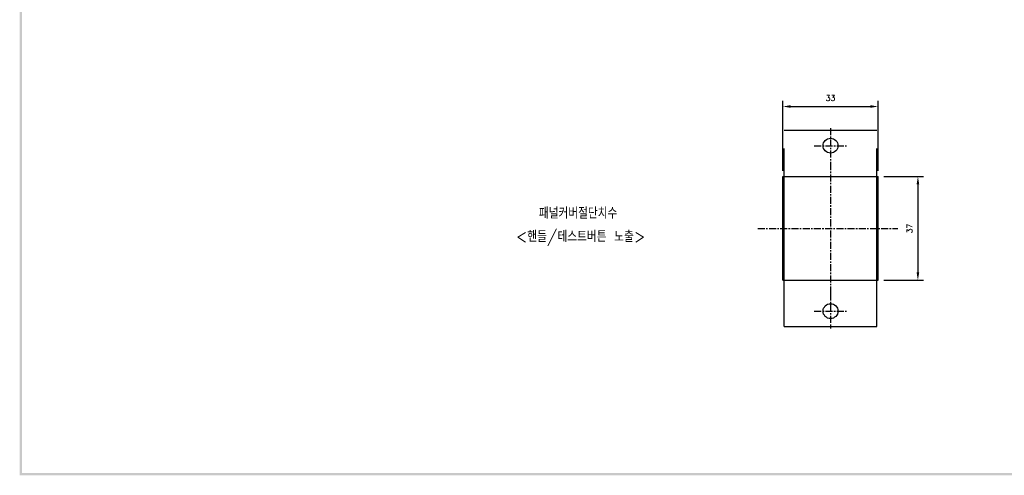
# Model space of a CAD drawing. Extents: x -194 to 758, y -1928 to 524.
# Tile 1 of 5: x 70 to 421, y 39 to 202. Entities that reach past the tile are written whole.
import ezdxf

# ---------------------------------------------------------------- set-up
doc = ezdxf.new("R2010")
doc.units = 0
doc.header["$MEASUREMENT"] = 0
doc.linetypes.add('CENTER', pattern=[2, 1.25, -0.25, 0.25, -0.25])
doc.linetypes.add('PHANTOMX2', pattern=[127, 63.5, -12.7, 12.7, -12.7, 12.7, -12.7])
for name, color, linetype in [('cen', 1, 'CENTER'), ('di', 3, 'CONTINUOUS'), ('DIM', 3, 'CONTINUOUS'), ('dwg', 7, 'CONTINUOUS'), ('ph', 6, 'PHANTOMX2')]:
    doc.layers.add(name, color=color, linetype=linetype)
doc.styles.add('KIM', font='ROMANS.shx', dxfattribs={"height": 5, "bigfont": 'GSG1.shx'})
doc.styles.get("Standard").update_dxf_attribs({"font": 'romans.shx', "height": 2, "bigfont": 'hgs.shx'})
doc.dimstyles.new('STANDARD$0', dxfattribs={"dimtxt": 5, "dimasz": 5, "dimexe": 1, "dimexo": 2, "dimgap": 2, "dimtad": 1, "dimdec": 4, "dimzin": 12, "dimdsep": 46, "dimtxsty": 'KIM', "dimcen": -1, "dimdle": 0.1, "dimadec": 0, "dimazin": 0, "dimtfac": 1, "dimtdec": 4, "dimtmove": 0, "dimatfit": 3, "dimfxl": 0, "dimtolj": 1, "dimtzin": 0, "dimarcsym": 0})

# ---------------------------------------------------------------- blocks, each defined once
blk = doc.blocks.new('*D239')
at = {"layer": 'DIM'}
for p, q in [((377.89, 145.83), (392.05, 145.83)), ((390.05, 143.03), (390.05, 111.63)), ((377.89, 108.83), (392.05, 108.83))]:
    blk.add_line(p, q, dxfattribs=at)
for points in [[(389.59, 143.03), (390.52, 143.03), (390.05, 145.83)], [(389.59, 111.63), (390.52, 111.63), (390.05, 108.83)]]:
    blk.add_solid(points, dxfattribs=at)
at = {"layer": 'DIM', "insert": (387.05, 127.33), "char_height": 2, "attachment_point": 5, "rotation": 90}
blk.add_mtext('\\A1;37', dxfattribs=at)
blk = doc.blocks.new('*D240')
at = {"layer": 'DIM'}
for p, q in [((341.89, 147.83), (341.89, 172.81)), ((375.89, 147.83), (375.89, 172.81)), ((344.69, 170.81), (373.09, 170.81))]:
    blk.add_line(p, q, dxfattribs=at)
for points in [[(344.69, 171.28), (344.69, 170.34), (341.89, 170.81)], [(373.09, 171.28), (373.09, 170.34), (375.89, 170.81)]]:
    blk.add_solid(points, dxfattribs=at)
at = {"layer": 'DIM', "insert": (358.89, 173.81), "char_height": 2, "attachment_point": 5}
blk.add_mtext('\\A1;33', dxfattribs=at)

msp = doc.modelspace()

# ---------------------------------------------------------------- linework, layer by layer
at = {"layer": 'cen', "linetype": 'CENTER', "ltscale": 2}
for p, q in [((358.891, 163.088), (358.891, 150.581)), ((353.116, 156.797), (364.666, 156.797)), ((358.891, 150.581), (358.891, 104.126)), ((332.972, 127.335), (382.892, 127.335)), ((358.891, 104.126), (358.891, 91.619)), ((353.116, 97.835), (364.666, 97.835))]:
    msp.add_line(p, q, dxfattribs=at)
at = {"layer": 'dwg'}
for p, q in [((341.891, 108.835), (341.891, 145.835)), ((341.891, 145.835), (375.891, 145.835)), ((375.891, 108.835), (375.891, 145.835)), ((341.891, 108.835), (375.891, 108.835))]:
    msp.add_line(p, q, dxfattribs=at)
for centre in [(358.891, 156.835), (358.891, 97.835)]:
    msp.add_circle(centre, 2.65, dxfattribs=at)
for points in [[(69.816, 39.301), (70.656, 39.721), (69.816, 521.461), (70.656, 520.621)], [(755.256, 39.301), (754.416, 40.141), (69.816, 39.301), (70.656, 40.141)]]:
    msp.add_trace(points, dxfattribs=at)
at = {"layer": 'ph'}
for p, q in [((342.391, 92.335), (342.391, 162.335)), ((342.391, 162.335), (375.391, 162.335)), ((375.391, 92.335), (375.391, 162.335)), ((342.391, 92.335), (375.391, 92.335))]:
    msp.add_line(p, q, dxfattribs=at)

# ---------------------------------------------------------------- texts
at = {"layer": 'di', "insert": (254.927, 134.812), "char_height": 4, "width": 177.9211, "attachment_point": 1}
msp.add_mtext('{\\Fromans,hgs|c129;패널커버절단치수}', dxfattribs=at)
at = {"layer": 'DIM', "insert": (246.677, 126.486), "char_height": 4, "width": 207.68749, "attachment_point": 1}
msp.add_mtext('\\pt52;<핸들/테스트버튼 노출>', dxfattribs=at)

# ---------------------------------------------------------------- dimensions: what is measured, and where the dimension line sits
at = {"layer": 'DIM'}
dim = msp.add_linear_dim(base=(375.891, 170.81), p1=(341.891, 145.835), p2=(375.891, 145.835), text='33', dimstyle='STANDARD$0', override={"dimtxt": 3, "dimasz": 2.8, "dimexe": 2, "dimdec": 2, "dimzin": 8, "dimtxsty": 'Standard', "dimcen": 0, "dimclrd": 256, "dimclre": 256, "dimclrt": 256, "dimadec": 2, "dimazin": 2, "dimtfac": 0.6, "dimtdec": 2, "dimtzin": 8, "dimlwd": 65535, "dimlwe": 65535, "dimarcsym": 1}, dxfattribs=at)
dim.commit()
dim.dimension.update_dxf_attribs({"geometry": '*D240', "text_midpoint": (358.891, 173.81)})
dim = msp.add_linear_dim(base=(390.055, 108.835), p1=(375.891, 145.835), p2=(375.891, 108.835), angle=90, text='37', dimstyle='STANDARD$0', override={"dimtxt": 3, "dimasz": 2.8, "dimexe": 2, "dimdec": 2, "dimzin": 8, "dimtxsty": 'Standard', "dimcen": 0, "dimclrd": 256, "dimclre": 256, "dimclrt": 256, "dimadec": 2, "dimazin": 2, "dimtfac": 0.6, "dimtdec": 2, "dimtzin": 8, "dimlwd": 65535, "dimlwe": 65535, "dimarcsym": 1}, dxfattribs=at)
dim.commit()
dim.dimension.update_dxf_attribs({"geometry": '*D239', "text_midpoint": (387.055, 127.335)})

doc.saveas('drawing.dxf')
